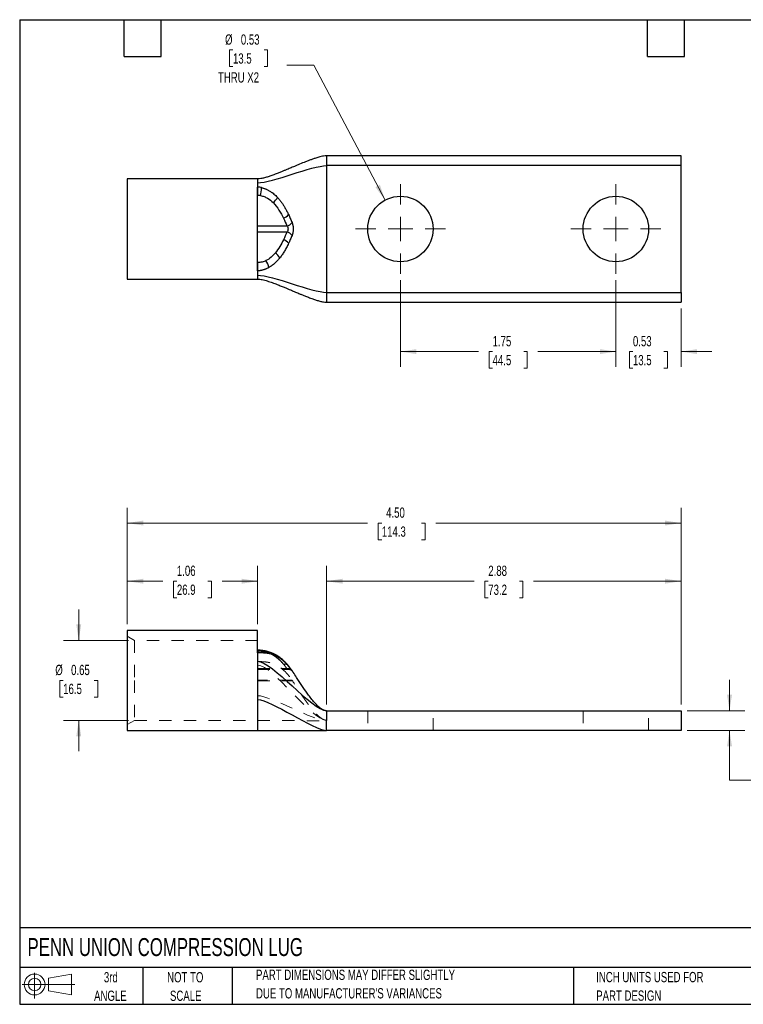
# Model space of a CAD drawing. Header units: inches. Extents: x 0.2 to 10.8, y 0.2 to 8.2.
# Tile 1 of 2: x 0.2 to 6.1, y 0.2 to 8.2. Entities that reach past the tile are written whole.
import ezdxf

# ---------------------------------------------------------------- set-up
doc = ezdxf.new("R2010")
doc.units = ezdxf.units.IN
doc.header["$MEASUREMENT"] = 0
doc.linetypes.add('HIDDEN', pattern=[0.075, 0.05, -0.025])
doc.layers.add('TEXT', color=140, linetype='Continuous', lineweight=25)
doc.styles.add('SLDTEXTSTYLE0', font='TXT', dxfattribs={"width": 0.7})
doc.dimstyles.new('SLDDIMSTYLE0', dxfattribs={"dimtxt": 0.084961, "dimasz": 0.13, "dimexe": 0, "dimexo": 0.0625, "dimgap": 0.02124, "dimtad": 0, "dimtih": 1, "dimtoh": 1, "dimrnd": 1e-09, "dimdsep": 46, "dimtxsty": 'SLDTEXTSTYLE0', "dimsah": 1, "dimcen": 0.09, "dimadec": 0, "dimazin": 2, "dimtfac": 1, "dimtmove": 0, "dimatfit": 0, "dimfxl": 0, "dimfrac": 2, "dimtolj": 1, "dimtzin": 12, "dimarcsym": 0})
doc.dimstyles.new('SLDDIMSTYLE1', dxfattribs={"dimtxt": 0.084961, "dimasz": 0.13, "dimexe": 0, "dimexo": 0.0625, "dimgap": 0.02124, "dimtad": 0, "dimtih": 1, "dimtoh": 1, "dimrnd": 1e-09, "dimzin": 12, "dimdsep": 46, "dimtxsty": 'SLDTEXTSTYLE0', "dimsah": 1, "dimcen": 0.09, "dimadec": 0, "dimazin": 3, "dimtfac": 1, "dimtofl": 0, "dimtmove": 0, "dimatfit": 3, "dimfxl": 0, "dimfrac": 2, "dimtolj": 1, "dimtzin": 12, "dimarcsym": 0})
doc.dimstyles.new('SLDDIMSTYLE2', dxfattribs={"dimtxt": 0.084961, "dimasz": 0.13, "dimexe": 0, "dimexo": 0.0625, "dimgap": 0.02124, "dimtad": 0, "dimtih": 1, "dimtoh": 1, "dimrnd": 1e-09, "dimzin": 4, "dimdsep": 46, "dimtxsty": 'SLDTEXTSTYLE0', "dimsah": 1, "dimcen": 0.09, "dimadec": 0, "dimazin": 1, "dimtfac": 1, "dimtofl": 0, "dimtmove": 0, "dimatfit": 3, "dimfxl": 0, "dimfrac": 2, "dimtolj": 1, "dimtzin": 12, "dimarcsym": 0})
doc.dimstyles.new('SLDDIMSTYLE4', dxfattribs={"dimtxt": 0.084961, "dimasz": 0.13, "dimexe": 0, "dimexo": 0.0625, "dimgap": 0.02124, "dimtad": 0, "dimtih": 1, "dimtoh": 1, "dimrnd": 1e-09, "dimdsep": 46, "dimtxsty": 'SLDTEXTSTYLE0', "dimsah": 1, "dimcen": 0, "dimadec": 0, "dimazin": 2, "dimtfac": 1, "dimtofl": 0, "dimtmove": 0, "dimatfit": 3, "dimfxl": 0, "dimfrac": 2, "dimtolj": 1, "dimtzin": 12, "dimarcsym": 0})

# ---------------------------------------------------------------- blocks, each defined once
blk = doc.blocks.new('Block11')
at = {"color": 7, "linetype": 'Continuous', "lineweight": 18}
for p, q in [((0.1019, 0.2091), (0.1019, 0)), ((0.2157, 0.1641), (0.4006, 0.1981)), ((0.2157, 0.0628), (0.2157, 0.1641)), ((0.4006, 0.1981), (0.4006, 0.0288)), ((0, 0.1135), (0.4281, 0.1135)), ((0.2157, 0.0628), (0.4006, 0.0288))]:
    blk.add_line(p, q, dxfattribs=at)
for radius in [0.0846, 0.0506]:
    blk.add_circle((0.1019, 0.1135), radius, dxfattribs=at)
blk = doc.blocks.new('Block12')
at = {"color": 7, "linetype": 'Continuous'}
blk.add_blockref('Block11', (0, 0), dxfattribs=at)
blk = doc.blocks.new('_D')
at = {"color": 7, "linetype": 'Continuous', "lineweight": 0}
for p, q in [((0.7297, 3.2069), (0.7297, 3.4569)), ((1.1334, 3.2069), (0.6047, 3.2069)), ((0.6035, 2.8819), (0.5749, 2.8819)), ((0.5749, 2.8819), (0.5749, 2.7468)), ((0.8559, 2.8819), (0.8845, 2.8819)), ((0.8845, 2.8819), (0.8845, 2.7468)), ((0.5749, 2.7468), (0.6035, 2.7468)), ((0.8845, 2.7468), (0.8559, 2.7468)), ((1.1334, 2.5569), (0.6047, 2.5569)), ((0.7297, 2.5569), (0.7297, 2.3069))]:
    blk.add_line(p, q, dxfattribs=at)
at = {"color": 7, "linetype": 'Continuous', "lineweight": 18}
for points in [[(0.7297, 3.2069), (0.7497, 3.3369), (0.7097, 3.3369)], [(0.7297, 2.5569), (0.7097, 2.4269), (0.7497, 2.4269)]]:
    blk.add_solid(points, dxfattribs=at)
at = {"color": 7, "linetype": 'Continuous', "lineweight": 18, "char_height": 0.08333, "attachment_point": 1, "style": 'SLDTEXTSTYLE0'}
for s, insert in [('%%c', (0.5393, 3.0083)), ('0.65', (0.6676, 3.0083)), ('16.5', (0.6035, 2.8543))]:
    blk.add_mtext(s, dxfattribs=dict(at, insert=insert))
blk = doc.blocks.new('_D_1')
at = {"color": 7, "linetype": 'Continuous', "lineweight": 0}
for p, q in [((1.1234, 3.3384), (1.1234, 3.8128)), ((2.1834, 3.3384), (2.1834, 3.8128)), ((1.1234, 3.6878), (1.412, 3.6878)), ((1.5272, 3.6878), (1.4986, 3.6878)), ((1.4986, 3.6878), (1.4986, 3.5528)), ((1.7796, 3.6878), (1.8082, 3.6878)), ((1.8082, 3.6878), (1.8082, 3.5528)), ((2.1834, 3.6878), (1.8948, 3.6878)), ((1.4986, 3.5528), (1.5272, 3.5528)), ((1.8082, 3.5528), (1.7796, 3.5528))]:
    blk.add_line(p, q, dxfattribs=at)
at = {"color": 7, "linetype": 'Continuous', "lineweight": 18}
for points in [[(1.1234, 3.6878), (1.2534, 3.6678), (1.2534, 3.7078)], [(2.1834, 3.6878), (2.0534, 3.7078), (2.0534, 3.6678)]]:
    blk.add_solid(points, dxfattribs=at)
at = {"color": 7, "linetype": 'Continuous', "lineweight": 18, "char_height": 0.08333, "attachment_point": 1, "style": 'SLDTEXTSTYLE0'}
for s, insert in [('1.06', (1.5272, 3.8142)), ('26.9', (1.5272, 3.6602))]:
    blk.add_mtext(s, dxfattribs=dict(at, insert=insert))
blk = doc.blocks.new('_D_2')
at = {"color": 7, "linetype": 'Continuous', "lineweight": 0}
for p, q in [((2.7434, 2.6854), (2.7434, 3.8128)), ((5.6234, 2.6854), (5.6234, 3.8128)), ((2.7434, 3.6878), (3.942, 3.6878)), ((4.0572, 3.6878), (4.0286, 3.6878)), ((4.0286, 3.6878), (4.0286, 3.5528)), ((4.3096, 3.6878), (4.3382, 3.6878)), ((4.3382, 3.6878), (4.3382, 3.5528)), ((5.6234, 3.6878), (4.4248, 3.6878)), ((4.0286, 3.5528), (4.0572, 3.5528)), ((4.3382, 3.5528), (4.3096, 3.5528))]:
    blk.add_line(p, q, dxfattribs=at)
at = {"color": 7, "linetype": 'Continuous', "lineweight": 18}
for points in [[(2.7434, 3.6878), (2.8734, 3.6678), (2.8734, 3.7078)], [(5.6234, 3.6878), (5.4934, 3.7078), (5.4934, 3.6678)]]:
    blk.add_solid(points, dxfattribs=at)
at = {"color": 7, "linetype": 'Continuous', "lineweight": 18, "char_height": 0.08333, "attachment_point": 1, "style": 'SLDTEXTSTYLE0'}
for s, insert in [('2.88', (4.0572, 3.8142)), ('73.2', (4.0572, 3.6602))]:
    blk.add_mtext(s, dxfattribs=dict(at, insert=insert))
blk = doc.blocks.new('_D_3')
at = {"color": 7, "linetype": 'Continuous', "lineweight": 0}
for p, q in [((1.1234, 3.3384), (1.1234, 4.2852)), ((5.6234, 2.6854), (5.6234, 4.2852)), ((1.1234, 4.1602), (3.0768, 4.1602)), ((3.1919, 4.1602), (3.1634, 4.1602)), ((3.1634, 4.1602), (3.1634, 4.0252)), ((3.5151, 4.1602), (3.5436, 4.1602)), ((3.5436, 4.1602), (3.5436, 4.0252)), ((5.6234, 4.1602), (3.6302, 4.1602)), ((3.1634, 4.0252), (3.1919, 4.0252)), ((3.5436, 4.0252), (3.5151, 4.0252))]:
    blk.add_line(p, q, dxfattribs=at)
at = {"color": 7, "linetype": 'Continuous', "lineweight": 18}
for points in [[(1.1234, 4.1602), (1.2534, 4.1402), (1.2534, 4.1802)], [(5.6234, 4.1602), (5.4934, 4.1802), (5.4934, 4.1402)]]:
    blk.add_solid(points, dxfattribs=at)
at = {"color": 7, "linetype": 'Continuous', "lineweight": 18, "char_height": 0.08333, "attachment_point": 1, "style": 'SLDTEXTSTYLE0'}
for s, insert in [('4.50', (3.2272, 4.2867)), ('114.3', (3.1919, 4.1326))]:
    blk.add_mtext(s, dxfattribs=dict(at, insert=insert))
blk = doc.blocks.new('_D_4')
at = {"color": 7, "linetype": 'Continuous', "lineweight": 0}
for p, q in [((6.0171, 2.6354), (6.0171, 2.8854)), ((5.6734, 2.6354), (6.1421, 2.6354)), ((5.6734, 2.4754), (6.1421, 2.4754)), ((6.0171, 2.0713), (6.0171, 2.4754)), ((6.2671, 2.0713), (6.0171, 2.0713)), ((6.4236, 2.0713), (6.3951, 2.0713)), ((6.3951, 2.0713), (6.3951, 1.9363)), ((6.6054, 2.0713), (6.634, 2.0713)), ((6.634, 2.0713), (6.634, 1.9363)), ((6.3951, 1.9363), (6.4236, 1.9363)), ((6.634, 1.9363), (6.6054, 1.9363))]:
    blk.add_line(p, q, dxfattribs=at)
at = {"color": 7, "linetype": 'Continuous', "lineweight": 18}
for points in [[(6.0171, 2.6354), (6.0371, 2.7654), (5.9971, 2.7654)], [(6.0171, 2.4754), (5.9971, 2.3454), (6.0371, 2.3454)]]:
    blk.add_solid(points, dxfattribs=at)
at = {"color": 7, "linetype": 'Continuous', "lineweight": 18, "char_height": 0.08333, "attachment_point": 1, "style": 'SLDTEXTSTYLE0'}
for s, insert in [('%%c', (6.3242, 2.1978)), ('0.16', (6.4524, 2.1978)), ('4.1', (6.4236, 2.0437))]:
    blk.add_mtext(s, dxfattribs=dict(at, insert=insert))
blk = doc.blocks.new('_D_7')
at = {"color": 7, "linetype": 'Continuous', "lineweight": 0}
for p, q in [((3.3434, 6.1339), (3.3434, 5.4283)), ((5.0934, 6.1339), (5.0934, 5.4283)), ((3.3434, 5.5533), (3.977, 5.5533)), ((4.0922, 5.5533), (4.0636, 5.5533)), ((4.0636, 5.5533), (4.0636, 5.4182)), ((4.3446, 5.5533), (4.3732, 5.5533)), ((4.3732, 5.5533), (4.3732, 5.4182)), ((5.0934, 5.5533), (4.4598, 5.5533)), ((4.0636, 5.4182), (4.0922, 5.4182)), ((4.3732, 5.4182), (4.3446, 5.4182))]:
    blk.add_line(p, q, dxfattribs=at)
at = {"color": 7, "linetype": 'Continuous', "lineweight": 18}
for points in [[(3.3434, 5.5533), (3.4734, 5.5333), (3.4734, 5.5733)], [(5.0934, 5.5533), (4.9634, 5.5733), (4.9634, 5.5333)]]:
    blk.add_solid(points, dxfattribs=at)
at = {"color": 7, "linetype": 'Continuous', "lineweight": 18, "char_height": 0.08333, "attachment_point": 1, "style": 'SLDTEXTSTYLE0'}
for s, insert in [('1.75', (4.0922, 5.6797)), ('44.5', (4.0922, 5.5257))]:
    blk.add_mtext(s, dxfattribs=dict(at, insert=insert))
blk = doc.blocks.new('_D_8')
at = {"color": 7, "linetype": 'Continuous', "lineweight": 0}
for p, q in [((5.0934, 6.1339), (5.0934, 5.4283)), ((5.6234, 5.9044), (5.6234, 5.4283)), ((5.0934, 5.5533), (4.8434, 5.5533)), ((5.2322, 5.5533), (5.2036, 5.5533)), ((5.2036, 5.5533), (5.2036, 5.4182)), ((5.4846, 5.5533), (5.5132, 5.5533)), ((5.5132, 5.5533), (5.5132, 5.4182)), ((5.6234, 5.5533), (5.8734, 5.5533)), ((5.2036, 5.4182), (5.2322, 5.4182)), ((5.5132, 5.4182), (5.4846, 5.4182))]:
    blk.add_line(p, q, dxfattribs=at)
at = {"color": 7, "linetype": 'Continuous', "lineweight": 18}
for points in [[(5.0934, 5.5533), (4.9634, 5.5733), (4.9634, 5.5333)], [(5.6234, 5.5533), (5.7534, 5.5333), (5.7534, 5.5733)]]:
    blk.add_solid(points, dxfattribs=at)
at = {"color": 7, "linetype": 'Continuous', "lineweight": 18, "char_height": 0.08333, "attachment_point": 1, "style": 'SLDTEXTSTYLE0'}
for s, insert in [('0.53', (5.2322, 5.6797)), ('13.5', (5.2322, 5.5257))]:
    blk.add_mtext(s, dxfattribs=dict(at, insert=insert))
blk = doc.blocks.new('_D_9')
at = {"color": 7, "linetype": 'Continuous', "lineweight": 0}
for p, q in [((1.9828, 8.0041), (1.9542, 8.0041)), ((1.9542, 8.0041), (1.9542, 7.8691)), ((2.2352, 8.0041), (2.2638, 8.0041)), ((2.2638, 8.0041), (2.2638, 7.8691)), ((1.9542, 7.8691), (1.9828, 7.8691)), ((2.2638, 7.8691), (2.2352, 7.8691)), ((2.6385, 7.8808), (2.4197, 7.8808)), ((3.2192, 6.784), (2.6385, 7.8808))]:
    blk.add_line(p, q, dxfattribs=at)
at = {"color": 7, "linetype": 'Continuous', "lineweight": 18}
blk.add_solid([(3.2192, 6.784), (3.176, 6.9083), (3.1407, 6.8896)], dxfattribs=at)
at = {"color": 7, "linetype": 'Continuous', "lineweight": 18, "char_height": 0.08333, "attachment_point": 1, "style": 'SLDTEXTSTYLE0'}
for s, insert in [('%%c', (1.9186, 8.1306)), ('0.53', (2.0469, 8.1306)), ('13.5', (1.9828, 7.9765)), ('THRU X2', (1.8608, 7.8225))]:
    blk.add_mtext(s, dxfattribs=dict(at, insert=insert))
blk = doc.blocks.new('SW_CENTERMARKSYMBOL_0')
at = {"color": 0, "linetype": 'Continuous', "lineweight": 18}
for p, q in [((0, 0.2), (0, 0.3655)), ((0, 0), (0, 0.1)), ((-0.2, 0), (-0.3655, 0)), ((0, 0), (-0.1, 0)), ((0, 0), (0, -0.1)), ((0, 0), (0.1, 0)), ((0.2, 0), (0.3655, 0)), ((0, -0.2), (0, -0.3655))]:
    blk.add_line(p, q, dxfattribs=at)
blk = doc.blocks.new('SW_CENTERMARKSYMBOL_1')
at = {"color": 0, "linetype": 'Continuous', "lineweight": 18}
for p, q in [((0, 0.2), (0, 0.3655)), ((0, 0), (0, 0.1)), ((-0.2, 0), (-0.3655, 0)), ((0, 0), (-0.1, 0)), ((0, 0), (0, -0.1)), ((0, 0), (0.1, 0)), ((0.2, 0), (0.3655, 0)), ((0, -0.2), (0, -0.3655))]:
    blk.add_line(p, q, dxfattribs=at)

msp = doc.modelspace()

# ---------------------------------------------------------------- linework, layer by layer
for p, q in [((5.6234, 7.1444), (2.7434, 7.1444)), ((5.6234, 7.0644), (5.6234, 7.1444)), ((2.7434, 7.0644), (2.7434, 6.0344)), ((5.6234, 7.0644), (2.7434, 7.0644)), ((5.6234, 6.0344), (5.6234, 7.0644)), ((2.1834, 6.9559), (1.1234, 6.9559)), ((1.1234, 6.9559), (1.1234, 6.1429)), ((2.1834, 6.2097), (2.1834, 6.8891)), ((2.1838, 6.8223), (2.1834, 6.8223)), ((2.1834, 6.5744), (2.4206, 6.5744)), ((2.4206, 6.5244), (2.1834, 6.5244)), ((2.1834, 6.2765), (2.184, 6.2765)), ((1.1234, 6.1429), (2.1834, 6.1429)), ((2.7434, 6.0344), (5.6234, 6.0344)), ((5.6234, 6.0344), (5.6234, 5.9544)), ((2.7434, 5.9544), (5.6234, 5.9544)), ((2.1834, 3.2884), (1.1234, 3.2884)), ((1.1234, 3.2884), (1.1234, 2.8819)), ((2.1834, 3.1051), (2.1834, 3.2884)), ((2.2148, 3.1257), (2.211, 3.1262)), ((2.3361, 3.0857), (2.3344, 3.0868)), ((2.4589, 2.9666), (2.4298, 3.0043)), ((2.4589, 2.9666), (2.43, 3.0041)), ((1.1234, 2.8819), (1.1234, 2.4754)), ((2.7434, 2.6354), (5.6234, 2.6354)), ((5.6234, 2.6354), (5.6234, 2.4754)), ((1.1234, 2.4754), (2.1834, 2.4754)), ((2.1834, 2.4754), (2.7434, 2.4754)), ((5.6234, 2.4754), (2.7434, 2.4754))]:
    msp.add_line(p, q)
at = {"color": 7, "linetype": 'HIDDEN', "lineweight": 18}
for p, q in [((1.1834, 3.2069), (1.1234, 3.2415)), ((1.1834, 3.2069), (1.1834, 2.8819)), ((2.1834, 3.2069), (1.1834, 3.2069)), ((2.1834, 3.121), (2.184, 3.121)), ((2.1834, 3.1051), (2.1834, 3.1016)), ((2.1834, 3.0348), (2.1834, 3.1016)), ((2.2679, 3.1153), (2.2562, 3.1181)), ((2.3344, 3.0868), (2.3309, 3.0886)), ((2.3616, 3.0685), (2.3361, 3.0857)), ((2.1834, 2.8837), (2.1834, 3.0348)), ((2.1834, 2.9778), (2.4206, 2.9778)), ((2.1834, 2.9711), (2.4302, 2.9711)), ((2.4346, 2.998), (2.4315, 3.0025)), ((2.4639, 2.9589), (2.4589, 2.9666)), ((1.1834, 2.8819), (1.1834, 2.5569)), ((2.4623, 2.8837), (2.1834, 2.8837)), ((2.1834, 2.8837), (2.1834, 2.877)), ((2.4644, 2.9575), (2.4642, 2.958)), ((2.4722, 2.948), (2.4644, 2.9575)), ((2.1834, 2.877), (2.4666, 2.877)), ((3.0779, 2.6354), (3.0779, 2.4754)), ((3.6089, 2.4754), (3.6089, 2.6354)), ((4.8279, 2.6354), (4.8279, 2.4754)), ((5.3589, 2.4754), (5.3589, 2.6354)), ((1.1234, 2.5222), (1.1834, 2.5569)), ((1.1834, 2.5569), (2.1834, 2.5569)), ((2.7434, 2.5579), (2.7434, 2.5529))]:
    msp.add_line(p, q, dxfattribs=at)
at = {"color": 7, "linetype": 'HIDDEN', "lineweight": 18, "flags": 128}
for points in [[(2.184, 3.1051), (2.184, 3.1125), (2.184, 3.1186), (2.184, 3.1233), (2.1839, 3.1263), (2.1839, 3.1276), (2.1839, 3.1271), (2.1838, 3.1249), (2.1838, 3.121)], [(2.2157, 3.1049), (2.2153, 3.1119), (2.2147, 3.1177), (2.2138, 3.1221), (2.2126, 3.125), (2.2112, 3.1262), (2.2097, 3.1257), (2.208, 3.1235), (2.2062, 3.1197)]]:
    msp.add_lwpolyline(points, dxfattribs=at)
at = {"flags": 128}
for points in [[(2.1841, 3.1273), (2.1842, 3.1276), (2.1842, 3.1263), (2.1843, 3.1233), (2.1843, 3.1186), (2.1843, 3.1125), (2.1844, 3.1051)], [(2.4315, 3.0025), (2.4314, 3.0026), (2.4298, 3.0043)], [(2.4347, 2.9978), (2.4315, 3.0024), (2.43, 3.0041)], [(2.4627, 2.9615), (2.4594, 2.966), (2.4589, 2.9666)]]:
    msp.add_lwpolyline(points, dxfattribs=at)
for centre in [(3.3434, 6.5494), (5.0934, 6.5494)]:
    msp.add_circle(centre, 0.2655)
for centre, radius, start, end in [((-13.3747, 6.9131), 15.5587, 359.66567, 359.91162), ((1.804, 6.9118), 0.4125, 347.17329, 356.31175), ((2.2445, 6.8537), 0.111, 305.60579, 334.40641), ((2.3655, 6.72), 0.0877, 288.3248, 321.97583), ((2.3984, 6.6563), 0.0849, 285.21582, 319.29829), ((2.3984, 6.4425), 0.0849, 40.70171, 74.78418), ((2.3656, 6.3791), 0.0877, 38.03801, 71.69243), ((2.2731, 6.2656), 0.1035, 28.79603, 59.07205), ((-8.0798, 6.1857), 10.2642, 0.13397, 0.50679), ((2.1072, 6.1994), 0.1714, 12.50587, 32.96525), ((2.2566, 3.1003), 0.018, 357.6201, 64.63549), ((2.3396, 3.0522), 0.0264, 23.39236, 53.65318)]:
    msp.add_arc(centre, radius, start, end)
at = {"color": 7, "linetype": 'HIDDEN', "lineweight": 18}
for centre, radius, start, end in [((2.3536, 3.1202), 0.1696, 177.60947, 179.746), ((2.262, 3.1023), 0.0144, 80.83347, 139.69245), ((2.3214, 3.0652), 0.025, 21.45224, 119.40474), ((2.3384, 3.048), 0.0306, 56.68833, 113.38489), ((2.4028, 2.9755), 0.0395, 46.84849, 104.26548), ((2.4029, 2.9753), 0.0395, 46.83958, 104.25372), ((2.4298, 2.9391), 0.0398, 34.29807, 103.31497), ((2.4294, 2.937), 0.0417, 45.08973, 102.15791)]:
    msp.add_arc(centre, radius, start, end, dxfattribs=at)
for points, knots in [([(2.7434, 7.1444), (2.7353, 7.1438), (2.7126, 7.1423), (2.6812, 7.1337), (2.6501, 7.1241), (2.6235, 7.1148), (2.5986, 7.1055), (2.5653, 7.0925), (2.5264, 7.0766), (2.4904, 7.0615), (2.4651, 7.0509), (2.4479, 7.0436), (2.4299, 7.0361), (2.41, 7.0278), (2.3879, 7.0186), (2.3621, 7.0081), (2.332, 6.9963), (2.3004, 6.9845), (2.2691, 6.9737), (2.24, 6.9651), (2.2119, 6.958), (2.1924, 6.9566), (2.1834, 6.9559)], [0, 0, 0, 0, 0.035977, 0.10023, 0.154423, 0.197659, 0.243304, 0.290975, 0.38361, 0.463836, 0.497583, 0.528723, 0.562762, 0.600466, 0.642696, 0.689132, 0.746313, 0.811435, 0.862853, 0.913582, 0.960355, 1, 1, 1, 1]), ([(2.7434, 7.1444), (2.7434, 7.1444), (2.7434, 7.1423), (2.7434, 7.1343), (2.7434, 7.1284), (2.7434, 7.1136), (2.7434, 7.1047), (2.7434, 7.0853), (2.7434, 7.0749), (2.7434, 7.0644)], [0, 0, 0, 0, 0.25, 0.25, 0.5, 0.5, 0.75, 0.75, 1, 1, 1, 1]), ([(2.2157, 6.8853), (2.2107, 6.8864), (2.2057, 6.8873), (2.1954, 6.8886), (2.1901, 6.8891), (2.184, 6.8891)], [0, 0, 0, 0, 0.5, 0.5, 1, 1, 1, 1]), ([(2.2157, 6.8853), (2.2183, 6.8847), (2.2236, 6.8834), (2.2317, 6.8811), (2.2402, 6.8782), (2.2491, 6.8748), (2.2582, 6.8708), (2.2677, 6.8661), (2.2775, 6.8607), (2.2889, 6.8537), (2.3019, 6.8447), (2.3162, 6.8333), (2.3307, 6.8203), (2.3399, 6.8107), (2.3446, 6.8058)], [0, 0, 0, 0, 0.050765, 0.10446, 0.161253, 0.221348, 0.284988, 0.352461, 0.424103, 0.500303, 0.612344, 0.732397, 0.861331, 1, 1, 1, 1]), ([(2.2062, 6.8203), (2.2023, 6.8208), (2.1949, 6.822), (2.1874, 6.8222), (2.1838, 6.8223)], [0, 0, 0, 0, 0.524303, 1, 1, 1, 1]), ([(2.2062, 6.8203), (2.2165, 6.8185), (2.2265, 6.8159), (2.2455, 6.809), (2.2548, 6.8046), (2.2807, 6.7896), (2.2956, 6.7772), (2.3091, 6.7635)], [0, 0, 0, 0, 0.25, 0.25, 0.5, 0.5, 1, 1, 1, 1]), ([(2.3446, 6.8058), (2.3471, 6.8031), (2.352, 6.7976), (2.3592, 6.7891), (2.3664, 6.7801), (2.3736, 6.7707), (2.3806, 6.7608), (2.3877, 6.7505), (2.3946, 6.7398), (2.4015, 6.7285), (2.4083, 6.7169), (2.415, 6.7048), (2.4216, 6.6922), (2.4282, 6.6793), (2.4325, 6.6704), (2.4346, 6.666)], [0, 0, 0, 0, 0.063392, 0.128909, 0.196609, 0.266538, 0.338736, 0.413232, 0.490049, 0.569203, 0.650699, 0.734538, 0.820713, 0.909207, 1, 1, 1, 1]), ([(2.3091, 6.7635), (2.3275, 6.7448), (2.3429, 6.7241), (2.3702, 6.6814), (2.3821, 6.6593), (2.3931, 6.6367)], [0, 0, 0, 0, 0.5, 0.5, 1, 1, 1, 1]), ([(2.4346, 6.666), (2.437, 6.6608), (2.4418, 6.6505), (2.4489, 6.6345), (2.4559, 6.6179), (2.4604, 6.6067), (2.4627, 6.601)], [0, 0, 0, 0, 0.238235, 0.484373, 0.738332, 1, 1, 1, 1]), ([(2.4206, 6.5744), (2.4236, 6.5707), (2.426, 6.5668), (2.4292, 6.5583), (2.4301, 6.5539), (2.4301, 6.545), (2.4292, 6.5405), (2.426, 6.5321), (2.4236, 6.528), (2.4206, 6.5244)], [0, 0, 0, 0, 0.25, 0.25, 0.5, 0.5, 0.75, 0.75, 1, 1, 1, 1]), ([(2.4627, 6.601), (2.4633, 6.5994), (2.4645, 6.5963), (2.4661, 6.5915), (2.4675, 6.5866), (2.4687, 6.5816), (2.4703, 6.5739), (2.4718, 6.5632), (2.4724, 6.5495), (2.4718, 6.5358), (2.4702, 6.5239), (2.468, 6.5139), (2.4656, 6.5057), (2.4637, 6.5005), (2.4627, 6.4979)], [0, 0, 0, 0, 0.05102, 0.101349, 0.151146, 0.20057, 0.249787, 0.375062, 0.499184, 0.623495, 0.748985, 0.831509, 0.914928, 1, 1, 1, 1]), ([(2.4627, 6.4979), (2.4604, 6.4922), (2.4559, 6.481), (2.4489, 6.4645), (2.4419, 6.4486), (2.4371, 6.4382), (2.4347, 6.4331)], [0, 0, 0, 0, 0.261614, 0.515554, 0.761709, 1, 1, 1, 1]), ([(2.3932, 6.4624), (2.384, 6.4434), (2.3742, 6.4248), (2.3523, 6.3886), (2.3402, 6.371), (2.3263, 6.3543)], [0, 0, 0, 0, 0.5, 0.5, 1, 1, 1, 1]), ([(2.4347, 6.4331), (2.432, 6.4274), (2.4265, 6.416), (2.4179, 6.3994), (2.4092, 6.3835), (2.4004, 6.3684), (2.3915, 6.3541), (2.3824, 6.3405), (2.3733, 6.3276), (2.3669, 6.3194), (2.3638, 6.3154)], [0, 0, 0, 0, 0.1416108, 0.2785079, 0.4106438, 0.5379955, 0.6605653, 0.7783815, 0.8914992, 1, 1, 1, 1]), ([(2.3263, 6.3543), (2.3161, 6.3421), (2.305, 6.3305), (2.2801, 6.3094), (2.2663, 6.3), (2.2511, 6.2927)], [0, 0, 0, 0, 0.5, 0.5, 1, 1, 1, 1]), ([(2.2511, 6.2927), (2.2407, 6.2878), (2.23, 6.2839), (2.2131, 6.2798), (2.2074, 6.2787), (2.1957, 6.277), (2.1899, 6.2765), (2.184, 6.2765)], [0, 0, 0, 0, 0.5, 0.5, 0.75, 0.75, 1, 1, 1, 1]), ([(2.3638, 6.3154), (2.3612, 6.3122), (2.356, 6.3058), (2.348, 6.2967), (2.34, 6.2881), (2.332, 6.28), (2.3225, 6.2711), (2.3115, 6.2617), (2.2991, 6.2522), (2.2869, 6.2438), (2.2786, 6.2389), (2.2746, 6.2365)], [0, 0, 0, 0, 0.107364, 0.21095, 0.310869, 0.407245, 0.50021, 0.637877, 0.766516, 0.88696, 1, 1, 1, 1]), ([(2.2746, 6.2365), (2.272, 6.2351), (2.2669, 6.2323), (2.2592, 6.2285), (2.2517, 6.2251), (2.2444, 6.2222), (2.2374, 6.2196), (2.2305, 6.2174), (2.224, 6.2155), (2.2176, 6.2139), (2.2115, 6.2126), (2.2056, 6.2116), (2.2, 6.2108), (2.1946, 6.2102), (2.1894, 6.2098), (2.186, 6.2097), (2.1844, 6.2097)], [0, 0, 0, 0, 0.095136, 0.185753, 0.272149, 0.354587, 0.433298, 0.508482, 0.580311, 0.648935, 0.714484, 0.777076, 0.836818, 0.893814, 0.948171, 1, 1, 1, 1]), ([(2.1834, 6.1429), (2.1893, 6.1426), (2.2021, 6.142), (2.2286, 6.1368), (2.2626, 6.1274), (2.3023, 6.1138), (2.34, 6.0995), (2.3741, 6.0858), (2.4035, 6.0738), (2.4281, 6.0635), (2.4481, 6.0551), (2.4653, 6.0479), (2.4817, 6.0409), (2.4995, 6.0335), (2.5193, 6.0252), (2.5415, 6.016), (2.5673, 6.0055), (2.5973, 5.9938), (2.6286, 5.9821), (2.6595, 5.9716), (2.688, 5.9633), (2.7155, 5.9564), (2.7346, 5.955), (2.7434, 5.9544)], [0, 0, 0, 0, 0.026148, 0.056135, 0.12442, 0.197254, 0.267919, 0.33261, 0.388915, 0.435171, 0.473459, 0.503424, 0.533889, 0.567817, 0.605242, 0.647693, 0.694476, 0.75136, 0.815583, 0.866007, 0.915589, 0.961238, 1, 1, 1, 1]), ([(2.7434, 6.0344), (2.7434, 6.0239), (2.7434, 6.0135), (2.7434, 5.9941), (2.7434, 5.9852), (2.7434, 5.9704), (2.7434, 5.9645), (2.7434, 5.9565), (2.7434, 5.9544), (2.7434, 5.9544)], [0, 0, 0, 0, 0.25, 0.25, 0.5, 0.5, 0.75, 0.75, 1, 1, 1, 1]), ([(2.2643, 3.1165), (2.2512, 3.1196), (2.2318, 3.1241), (2.2043, 3.1271), (2.1909, 3.1274), (2.1842, 3.1276)], [0, 0, 0, 0, 0.514472, 0.75801, 1, 1, 1, 1]), ([(2.2746, 3.0995), (2.272, 3.1), (2.2669, 3.1009), (2.2592, 3.102), (2.2517, 3.1028), (2.2444, 3.1035), (2.2374, 3.104), (2.2305, 3.1044), (2.224, 3.1047), (2.2176, 3.1048), (2.2115, 3.1049), (2.2056, 3.105), (2.2, 3.1051), (2.1946, 3.1051), (2.1894, 3.1051), (2.186, 3.1051), (2.1844, 3.1051)], [0, 0, 0, 0, 0.095136, 0.185753, 0.272149, 0.354587, 0.433298, 0.508482, 0.580311, 0.648935, 0.714484, 0.777076, 0.836818, 0.893814, 0.948171, 1, 1, 1, 1]), ([(2.3552, 3.0735), (2.3501, 3.0769), (2.339, 3.0844), (2.3193, 3.0954), (2.2948, 3.107), (2.2749, 3.1132), (2.2643, 3.1165)], [0, 0, 0, 0, 0.198014, 0.4291, 0.696085, 1, 1, 1, 1]), ([(2.3638, 3.0627), (2.3612, 3.0644), (2.356, 3.0678), (2.348, 3.0725), (2.34, 3.0769), (2.332, 3.0809), (2.3225, 3.0852), (2.3115, 3.0895), (2.2991, 3.0936), (2.2869, 3.097), (2.2786, 3.0987), (2.2746, 3.0995)], [0, 0, 0, 0, 0.107364, 0.21095, 0.310869, 0.407245, 0.50021, 0.637877, 0.766516, 0.88696, 1, 1, 1, 1]), ([(2.43, 3.0041), (2.423, 3.0121), (2.4089, 3.0281), (2.3846, 3.0516), (2.3651, 3.0661), (2.3552, 3.0735)], [0, 0, 0, 0, 0.328392, 0.66039, 1, 1, 1, 1]), ([(2.4347, 2.9978), (2.432, 3.0011), (2.4265, 3.0074), (2.4179, 3.0167), (2.4092, 3.0256), (2.4004, 3.0339), (2.3915, 3.0418), (2.3824, 3.0493), (2.3733, 3.0562), (2.3669, 3.0606), (2.3638, 3.0627)], [0, 0, 0, 0, 0.1416108, 0.2785079, 0.4106438, 0.5379955, 0.6605653, 0.7783815, 0.8914992, 1, 1, 1, 1]), ([(2.4627, 2.9615), (2.4604, 2.9647), (2.4559, 2.971), (2.4489, 2.9803), (2.4419, 2.9892), (2.4371, 2.995), (2.4347, 2.9978)], [0, 0, 0, 0, 0.261614, 0.515554, 0.761709, 1, 1, 1, 1]), ([(2.4722, 2.948), (2.4718, 2.9487), (2.4709, 2.9499), (2.4654, 2.9576), (2.4627, 2.9615)], [0, 0, 0, 0, 0.499513, 1, 1, 1, 1]), ([(2.7434, 2.6354), (2.736, 2.6364), (2.7205, 2.6386), (2.6948, 2.6539), (2.6668, 2.6778), (2.6375, 2.7098), (2.6104, 2.7436), (2.5784, 2.7868), (2.5414, 2.8409), (2.5042, 2.898), (2.4811, 2.9342), (2.4723, 2.948)], [0, 0, 0, 0, 0.052154, 0.110468, 0.208657, 0.313578, 0.417802, 0.516023, 0.695371, 0.883169, 1, 1, 1, 1]), ([(2.7434, 2.6354), (2.7434, 2.6354), (2.7434, 2.6333), (2.7434, 2.6253), (2.7434, 2.6193), (2.7434, 2.6045), (2.7434, 2.5957), (2.7434, 2.5763), (2.7434, 2.5658), (2.7434, 2.5554)], [0, 0, 0, 0, 0.25, 0.25, 0.5, 0.5, 0.75, 0.75, 1, 1, 1, 1])]:
    msp.add_open_spline(points, degree=3, knots=knots)
for points in [[(2.1834, 6.925), (2.3006, 6.925), (2.6262, 7.0644), (2.7434, 7.0644)], [(2.1834, 6.9559), (2.1834, 6.9559), (2.1834, 6.9498), (2.1834, 6.934), (2.1834, 6.925)], [(2.1834, 6.925), (2.1834, 6.9151), (2.1834, 6.9031), (2.1834, 6.8891)], [(2.184, 6.8891), (2.1838, 6.8891), (2.1836, 6.8891), (2.1834, 6.8891)], [(2.3931, 6.6367), (2.403, 6.6162), (2.4121, 6.5954), (2.4206, 6.5744)], [(2.4206, 6.5244), (2.4121, 6.5035), (2.4031, 6.4828), (2.3932, 6.4624)], [(2.1834, 6.2097), (2.1834, 6.1958), (2.1834, 6.1837), (2.1834, 6.1739)], [(2.1834, 6.2097), (2.1837, 6.2097), (2.184, 6.2097), (2.1844, 6.2097)], [(2.1834, 6.1739), (2.3006, 6.1739), (2.6262, 6.0344), (2.7434, 6.0344)], [(2.1834, 6.1739), (2.1834, 6.1648), (2.1834, 6.1491), (2.1834, 6.1429), (2.1834, 6.1429)], [(2.1834, 3.1051), (2.1834, 3.0839), (2.1834, 3.0612), (2.1834, 3.0374)], [(2.1834, 3.1051), (2.1837, 3.1051), (2.184, 3.1051), (2.1844, 3.1051)], [(2.1834, 3.0374), (2.1834, 3.0155), (2.1834, 2.9667), (2.1834, 2.9102), (2.1834, 2.8819)], [(2.1834, 3.0374), (2.3006, 3.0374), (2.6262, 2.6354), (2.7434, 2.6354)], [(2.1834, 2.8819), (2.1834, 2.8536), (2.1834, 2.797), (2.1834, 2.7482), (2.1834, 2.7263)], [(2.1834, 2.7263), (2.2883, 2.7263), (2.6385, 2.4754), (2.7434, 2.4754)], [(2.1834, 2.7263), (2.1834, 2.6881), (2.1834, 2.6177), (2.1834, 2.5371), (2.1834, 2.4868), (2.1834, 2.4754), (2.1834, 2.4754)], [(2.7434, 2.4754), (2.7434, 2.4754), (2.7434, 2.4961), (2.7434, 2.5356), (2.7434, 2.5554)]]:
    msp.add_open_spline(points, degree=3)
for points, knots in [([(2.2062, 3.1197), (2.2023, 3.1201), (2.1949, 3.1207), (2.1874, 3.1209), (2.1838, 3.121)], [0, 0, 0, 0, 0.524303, 1, 1, 1, 1]), ([(2.2511, 3.1116), (2.2407, 3.1144), (2.23, 3.1167), (2.2131, 3.1191), (2.2074, 3.1197), (2.1957, 3.1206), (2.1899, 3.1209), (2.184, 3.121)], [0, 0, 0, 0, 0.5, 0.5, 0.75, 0.75, 1, 1, 1, 1]), ([(2.2157, 3.1049), (2.2107, 3.105), (2.2057, 3.105), (2.1954, 3.1051), (2.1901, 3.1051), (2.184, 3.1051)], [0, 0, 0, 0, 0.5, 0.5, 1, 1, 1, 1]), ([(2.2062, 3.1197), (2.2165, 3.1188), (2.2265, 3.1172), (2.2455, 3.1132), (2.2548, 3.1107), (2.2807, 3.102), (2.2956, 3.0949), (2.3091, 3.087)], [0, 0, 0, 0, 0.25, 0.25, 0.5, 0.5, 1, 1, 1, 1]), ([(2.2157, 3.1049), (2.2183, 3.1048), (2.2236, 3.1047), (2.2317, 3.1043), (2.2402, 3.1038), (2.2491, 3.1031), (2.2582, 3.1021), (2.2677, 3.1008), (2.2775, 3.099), (2.2889, 3.0965), (2.3019, 3.0928), (2.3162, 3.0878), (2.3307, 3.0816), (2.3399, 3.0768), (2.3446, 3.0744)], [0, 0, 0, 0, 0.050765, 0.10446, 0.161253, 0.221348, 0.284988, 0.352461, 0.424103, 0.500303, 0.612344, 0.732397, 0.861331, 1, 1, 1, 1]), ([(2.3263, 3.076), (2.3161, 3.0831), (2.305, 3.0898), (2.2801, 3.102), (2.2663, 3.1074), (2.2511, 3.1116)], [0, 0, 0, 0, 0.5, 0.5, 1, 1, 1, 1]), ([(2.3091, 3.087), (2.3275, 3.0762), (2.3429, 3.0643), (2.3702, 3.0396), (2.3821, 3.0268), (2.3931, 3.0138)], [0, 0, 0, 0, 0.5, 0.5, 1, 1, 1, 1]), ([(2.3932, 3.0136), (2.384, 3.0246), (2.3742, 3.0353), (2.3523, 3.0562), (2.3402, 3.0664), (2.3263, 3.076)], [0, 0, 0, 0, 0.5, 0.5, 1, 1, 1, 1]), ([(2.3446, 3.0744), (2.3471, 3.073), (2.352, 3.0702), (2.3592, 3.0657), (2.3664, 3.061), (2.3736, 3.0559), (2.3806, 3.0506), (2.3877, 3.045), (2.3946, 3.0391), (2.4015, 3.0329), (2.4083, 3.0264), (2.415, 3.0197), (2.4216, 3.0127), (2.4282, 3.0054), (2.4325, 3.0005), (2.4346, 2.998)], [0, 0, 0, 0, 0.063392, 0.128909, 0.196609, 0.266538, 0.338736, 0.413232, 0.490049, 0.569203, 0.650699, 0.734538, 0.820713, 0.909207, 1, 1, 1, 1]), ([(2.1834, 3.0348), (2.2021, 3.0348), (2.2207, 3.0344), (2.2481, 3.0318), (2.2572, 3.0306), (2.2748, 3.0274), (2.2833, 3.0255), (2.2994, 3.0209), (2.3072, 3.0183), (2.3219, 3.0124), (2.3288, 3.0093), (2.3483, 2.9994), (2.3599, 2.992), (2.3809, 2.9766), (2.3903, 2.9686), (2.4076, 2.9523), (2.4154, 2.9439), (2.4376, 2.9186), (2.4504, 2.9013), (2.4623, 2.8837)], [0, 0, 0, 0, 0.125, 0.125, 0.1875, 0.1875, 0.25, 0.25, 0.3125, 0.3125, 0.375, 0.375, 0.5, 0.5, 0.625, 0.625, 0.75, 0.75, 1, 1, 1, 1]), ([(2.4206, 2.9778), (2.4236, 2.9757), (2.426, 2.974), (2.4292, 2.9717), (2.4301, 2.9711), (2.4301, 2.9711), (2.4292, 2.9717), (2.426, 2.974), (2.4236, 2.9757), (2.4206, 2.9778)], [0, 0, 0, 0, 0.25, 0.25, 0.5, 0.5, 0.75, 0.75, 1, 1, 1, 1]), ([(2.4301, 2.9711), (2.4332, 2.9709), (2.4394, 2.9706), (2.4485, 2.9679), (2.4571, 2.9637), (2.462, 2.9595), (2.4644, 2.9575)], [0, 0, 0, 0, 0.243352, 0.494041, 0.74779, 1, 1, 1, 1]), ([(2.4346, 2.998), (2.437, 2.9951), (2.4418, 2.9893), (2.4489, 2.9803), (2.4559, 2.971), (2.4604, 2.9647), (2.4627, 2.9615)], [0, 0, 0, 0, 0.238235, 0.484373, 0.738332, 1, 1, 1, 1]), ([(2.4642, 2.958), (2.4643, 2.958), (2.4645, 2.9582), (2.461, 2.9634), (2.4589, 2.9666)], [0, 0, 0, 0, 0.392923, 1, 1, 1, 1]), ([(2.4627, 2.9615), (2.4652, 2.9579), (2.4703, 2.9507), (2.4731, 2.9468), (2.4722, 2.948), (2.4722, 2.948)], [0, 0, 0, 0, 0.499574, 0.999114, 1, 1, 1, 1]), ([(2.4666, 2.8774), (2.4667, 2.8773), (2.4671, 2.8766), (2.4655, 2.879), (2.4632, 2.8824), (2.4623, 2.8837)], [0, 0, 0, 0, 0.116734, 0.64375, 1, 1, 1, 1]), ([(2.1834, 2.7263), (2.1834, 2.743), (2.1834, 2.7762), (2.1834, 2.8263), (2.1834, 2.8594), (2.1834, 2.8748)], [0, 0, 0, 0, 0.348919, 0.697838, 1, 1, 1, 1]), ([(2.1834, 2.8748), (2.1834, 2.8558), (2.1834, 2.8156), (2.1834, 2.7776), (2.1834, 2.7575)], [0, 0, 0, 0, 0.4702997, 1, 1, 1, 1]), ([(2.7434, 2.5579), (2.7361, 2.5589), (2.7206, 2.561), (2.6949, 2.5763), (2.667, 2.6), (2.6377, 2.6319), (2.6106, 2.6654), (2.5786, 2.7084), (2.5415, 2.7621), (2.5023, 2.8218), (2.4774, 2.8607), (2.4666, 2.8774)], [0, 0, 0, 0, 0.050916, 0.107854, 0.203708, 0.306109, 0.407816, 0.503661, 0.67864, 0.861855, 1, 1, 1, 1]), ([(2.7434, 2.5595), (2.7434, 2.5685), (2.7434, 2.5881), (2.7434, 2.6133), (2.7434, 2.6318), (2.7434, 2.6342), (2.7434, 2.6354)], [0, 0, 0, 0, 0.2239199, 0.4826133, 0.7413066, 1, 1, 1, 1]), ([(2.1834, 2.5569), (2.1933, 2.5569), (2.2153, 2.5568), (2.25, 2.5566), (2.2875, 2.5563), (2.3248, 2.556), (2.3598, 2.5558), (2.396, 2.5555), (2.4338, 2.5551), (2.4749, 2.5548), (2.5147, 2.5544), (2.5534, 2.5541), (2.5906, 2.5538), (2.629, 2.5535), (2.6685, 2.5532), (2.707, 2.553), (2.7319, 2.5529), (2.7434, 2.5529)], [0, 0, 0, 0, 0.053225, 0.117612, 0.186211, 0.253963, 0.317329, 0.37395, 0.447833, 0.51992, 0.594058, 0.660874, 0.727088, 0.793785, 0.866296, 0.938535, 1, 1, 1, 1]), ([(2.7434, 2.4754), (2.7434, 2.4766), (2.7434, 2.479), (2.7434, 2.4975), (2.7434, 2.5227), (2.7434, 2.5422), (2.7434, 2.5513)], [0, 0, 0, 0, 0.258693, 0.517387, 0.77608, 1, 1, 1, 1])]:
    msp.add_open_spline(points, degree=3, knots=knots, dxfattribs=at)
for points in [[(2.184, 3.1051), (2.1838, 3.1051), (2.1836, 3.1051), (2.1834, 3.1051)], [(2.1834, 3.0374), (2.3006, 3.0374), (2.6262, 2.6354), (2.7434, 2.6354)], [(2.1834, 3.0348), (2.1834, 3.0255), (2.1834, 3.016), (2.1834, 3.0062)], [(2.1834, 3.0062), (2.3082, 3.0062), (2.6186, 2.5579), (2.7434, 2.5579)], [(2.1834, 2.8819), (2.1834, 2.9242), (2.1834, 2.9664), (2.1834, 3.0062)], [(2.3931, 3.0138), (2.403, 3.002), (2.4121, 2.9899), (2.4206, 2.9778)], [(2.4206, 2.9778), (2.4121, 2.9899), (2.4031, 3.0019), (2.3932, 3.0136)], [(2.1834, 2.7575), (2.1834, 2.7973), (2.1834, 2.8396), (2.1834, 2.8819)], [(2.1834, 2.7575), (2.1834, 2.7271), (2.1834, 2.6717), (2.1834, 2.6079), (2.1834, 2.5668), (2.1834, 2.5519), (2.1834, 2.5668), (2.1834, 2.6079), (2.1834, 2.6717), (2.1834, 2.7271), (2.1834, 2.7575)], [(2.1834, 2.7575), (2.289, 2.7575), (2.6378, 2.5529), (2.7434, 2.5529)], [(2.1834, 2.7263), (2.2883, 2.7263), (2.6385, 2.4754), (2.7434, 2.4754)], [(2.1834, 2.4754), (2.1834, 2.4754), (2.1834, 2.4868), (2.1834, 2.5371), (2.1834, 2.6177), (2.1834, 2.6881), (2.1834, 2.7263)]]:
    msp.add_open_spline(points, degree=3, dxfattribs=at)
at = {"layer": 'TEXT'}
for p, q in [((0.25, 8.25), (10.75, 8.25)), ((0.25, 8.25), (0.25, 0.25)), ((1.1, 7.95), (1.1, 8.25)), ((1.4, 7.95), (1.4, 8.25)), ((5.35, 7.95), (5.35, 8.25)), ((5.65, 7.95), (5.65, 8.25)), ((1.1, 7.95), (1.4, 7.95)), ((5.35, 7.95), (5.65, 7.95)), ((10.75, 0.8711), (0.25, 0.8711)), ((10.75, 0.55), (0.25, 0.55)), ((1.25, 0.55), (1.25, 0.25)), ((1.9768, 0.55), (1.9768, 0.25)), ((4.7499, 0.55), (4.7499, 0.25)), ((0.25, 0.25), (10.75, 0.25))]:
    msp.add_line(p, q, dxfattribs=at)

# ---------------------------------------------------------------- block references
at = {"color": 7, "linetype": 'Continuous', "lineweight": 0}
for name, p in [('SW_CENTERMARKSYMBOL_1', (3.3434, 6.5494)), ('SW_CENTERMARKSYMBOL_0', (5.0934, 6.5494))]:
    msp.add_blockref(name, p, dxfattribs=at)
at = {"layer": 'TEXT'}
msp.add_blockref('Block12', (0.2692, 0.2974), dxfattribs=at)

# ---------------------------------------------------------------- texts
at = {"layer": 'TEXT', "style": 'SLDTEXTSTYLE0'}
for s, insert, char_height, attachment_point in [('PENN UNION COMPRESSION LUG', (0.3136, 0.788), 0.145833, 1), ('3rd', (0.9906, 0.5117), 0.08333, 2), ('NOT TO', (1.5951, 0.5117), 0.08333, 2), ('PART DIMENSIONS MAY DIFFER SLIGHTLY', (2.1701, 0.5315), 0.083333, 1), ('INCH UNITS USED FOR', (4.9342, 0.5129), 0.083333, 1), ('ANGLE', (0.9868, 0.3612), 0.08333, 2), ('SCALE', (1.5989, 0.3612), 0.08333, 2), ("DUE TO MANUFACTURER'S VARIANCES", (2.1701, 0.381), 0.083333, 1), ('PART DESIGN', (4.9342, 0.3624), 0.083333, 1)]:
    msp.add_mtext(s, dxfattribs=dict(at, insert=insert, char_height=char_height, attachment_point=attachment_point))

# ---------------------------------------------------------------- dimensions: what is measured, and where the dimension line sits
at = {"color": 7, "linetype": 'Continuous', "lineweight": 18}
dim = msp.add_diameter_dim_2p(p1=(3.4676, 6.3148), p2=(3.2192, 6.784), text='<>\\PTHRU X2', dimstyle='SLDDIMSTYLE4', dxfattribs=at)
dim.commit()
dim.dimension.update_dxf_attribs({"geometry": '_D_9', "text_midpoint": (2.109, 7.9247), "dimtype": 163})
for base, p1, p2, dimstyle, picture, middle in [((5.0934, 5.5533), (3.3434, 6.1839), (5.0934, 6.1839), 'SLDDIMSTYLE1', '_D_7', (4.2184, 5.5533)), ((5.6234, 5.5533), (5.0934, 6.1839), (5.6234, 5.9544), 'SLDDIMSTYLE0', '_D_8', (5.3584, 5.5533)), ((1.1234, 4.1602), (5.6234, 2.6354), (1.1234, 3.2884), 'SLDDIMSTYLE2', '_D_3', (3.3535, 4.1602)), ((1.1234, 3.6878), (2.1834, 3.2884), (1.1234, 3.2884), 'SLDDIMSTYLE1', '_D_1', (1.6534, 3.6878)), ((5.6234, 3.6878), (2.7434, 2.6354), (5.6234, 2.6354), 'SLDDIMSTYLE1', '_D_2', (4.1834, 3.6878))]:
    dim = msp.add_linear_dim(base=base, p1=p1, p2=p2, dimstyle=dimstyle, dxfattribs=at)
    dim.commit()
    dim.dimension.update_dxf_attribs({"geometry": picture, "text_midpoint": middle, "dimtype": 160})
for base, p1, p2, picture, middle in [((0.7297, 3.2069), (1.1834, 2.5569), (1.1834, 3.2069), '_D', (0.7297, 2.8819)), ((6.0171, 2.4754), (5.6234, 2.6354), (5.6234, 2.4754), '_D_4', (6.0171, 2.0713))]:
    dim = msp.add_linear_dim(base=base, p1=p1, p2=p2, angle=90, text='%%c<>', dimstyle='SLDDIMSTYLE0', dxfattribs=at)
    dim.commit()
    dim.dimension.update_dxf_attribs({"geometry": picture, "text_midpoint": middle, "dimtype": 160})

doc.saveas('drawing.dxf')
